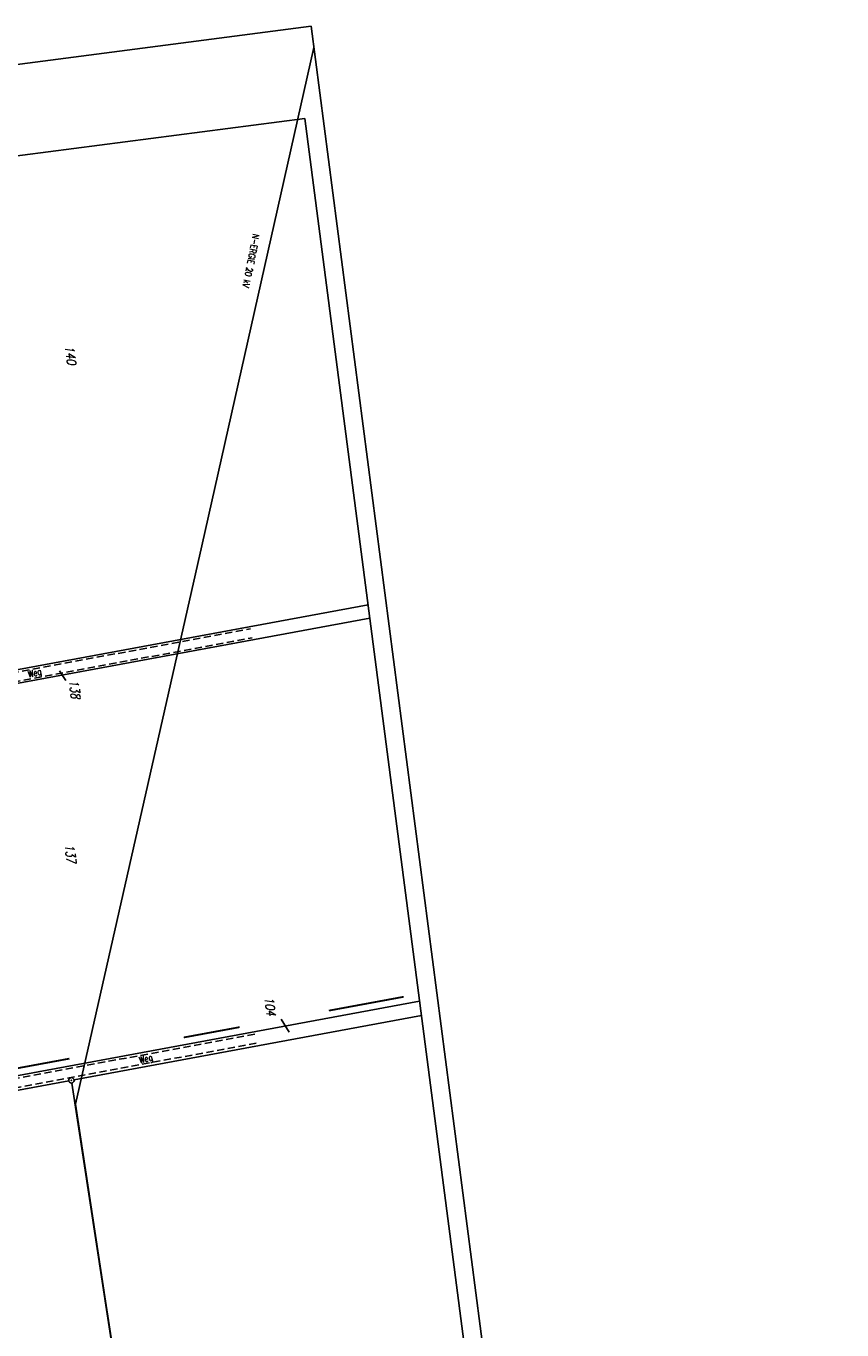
# Model space of a CAD drawing. Extents: x 446224 to 446791, y 446199 to 447379.
# Tile 113 of 113: x 446562 to 446787, y 447019 to 447379. Entities that reach past the tile are written whole.
import ezdxf

# ---------------------------------------------------------------- set-up
doc = ezdxf.new("R2010")
doc.units = 0
doc.header["$LTSCALE"] = 2
doc.header["$MEASUREMENT"] = 0
for name, pattern in [('AUSGEZOGEN', [0]), ('GEMARKBAB', [3.7, 2, -0.5, 0.1, -0.5, 0.1, -0.5]), ('GESTRICH-X2', [1.5, 1, -0.5])]:
    doc.linetypes.add(name, pattern=pattern)
doc.layers.get('0').update_dxf_attribs({"linetype": 'AUSGEZOGEN'})
for name, color, linetype in [('201-FLSTNR', 8, 'AUSGEZOGEN'), ('201-GEMARKGRZ', 7, 'GEMARKBAB'), ('201-GRENZL', 8, 'AUSGEZOGEN'), ('201GRENZP', 8, 'AUSGEZOGEN'), ('Planeinteilung', 250, 'CONTINUOUS'), ('RAHMEN', 7, 'AUSGEZOGEN'), ('STROMLTG', 4, 'AUSGEZOGEN'), ('WEG', 250, 'GESTRICH-X2')]:
    doc.layers.add(name, color=color, linetype=linetype)
doc.styles.add('ROMANS', font='romans.shx', dxfattribs={"width": 0.8})

# ---------------------------------------------------------------- blocks, each defined once
blk = doc.blocks.new('1135420')
for p in [(1135, 420), (0, 297)]:
    blk.add_line(p, (0, 420))
at = {"layer": 'RAHMEN'}
for p, q in [((950, 415), (25, 415)), ((25, 415), (25, 5))]:
    blk.add_line(p, q, dxfattribs=at)
blk = doc.blocks.new('GST')
at = {"color": 0}
blk.add_circle((0, 0), 0.75, dxfattribs=at)
blk.add_point((0, 0), dxfattribs=at)

msp = doc.modelspace()

# ---------------------------------------------------------------- linework, layer by layer
at = {"layer": '201-FLSTNR'}
for p, q in [((446571.21, 447201.13), (446572.92, 447198.47)), ((446632.31, 447105.09), (446634.53, 447101.54))]:
    msp.add_line(p, q, dxfattribs=at)
at = {"layer": '201-GEMARKGRZ', "const_width": 0.5, "flags": 128}
for points in [[(446645.5, 447107.45), (446666.18, 447111.27)], [(446605.46, 447100.05), (446620.9, 447102.9)], [(446553.73, 447090.49), (446573.93, 447094.22)]]:
    msp.add_lwpolyline(points, dxfattribs=at)
at = {"layer": '201-GRENZL'}
for p, q in [((446656.32, 447219.37), (446484.87, 447187.68)), ((446485.35, 447183.96), (446656.8, 447215.64)), ((446499.88, 447078.51), (446670.55, 447110.04)), ((446575.21, 447088.36), (446671.07, 447106.07)), ((446573.73, 447088.08), (446500.43, 447074.54)), ((446574.58, 447087.48), (446608.88, 446864.79))]:
    msp.add_line(p, q, dxfattribs=at)
at = {"layer": 'STROMLTG', "flags": 128}
msp.add_lwpolyline([(446641.36, 447372.99), (446610.49, 447235.64), (446575.64, 447081.62), (446583.84, 447027.39), (446596.68, 446944.88), (446608.61, 446866.5), (446618.79, 446802.15), (446628.3, 446739.69), (446638.53, 446670.99), (446650.11, 446597.35), (446661.4, 446526.06)], dxfattribs=at)
at = {"layer": 'WEG'}
for p, q in [((446484.14, 447186.91), (446623.89, 447212.7)), ((446484.6, 447184.45), (446624.35, 447210.24)), ((446499.19, 447077.61), (446625.99, 447101.13)), ((446499.64, 447075.16), (446626.44, 447098.67))]:
    msp.add_line(p, q, dxfattribs=at)

# ---------------------------------------------------------------- block references
at = {"layer": '201GRENZP', "rotation": 277.4163262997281}
msp.add_blockref('GST', (446574.47, 447088.22), dxfattribs=at)
at = {"layer": 'Planeinteilung', "linetype": 'Continuous', "rotation": 277.4163263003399}
msp.add_blockref('1135420', (446224.11, 447324.7), dxfattribs=at)

# ---------------------------------------------------------------- texts
at = {"layer": '201-FLSTNR', "style": 'ROMANS', "oblique": 15, "width": 0.8}
for s, p in [('140', (446572.65, 447290.63)), ('138', (446573.82, 447198.52)), ('137', (446572.63, 447153.19)), ('104', (446627.73, 447111.09))]:
    msp.add_text(s, height=2.5, rotation=277.4163, dxfattribs=at).set_placement(p)
at = {"layer": 'STROMLTG', "style": 'ROMANS', "width": 0.8}
msp.add_text('N-ERGIE 20 kV', height=1.8, rotation=258.9646, dxfattribs=at).set_placement((446624.58, 447321.7))
at = {"layer": 'WEG', "style": 'ROMANS', "width": 0.8}
for p in [(446562.71, 447199.28), (446593.37, 447092.9)]:
    msp.add_text('Weg', height=1.8, rotation=13.778, dxfattribs=at).set_placement(p)

doc.saveas('drawing.dxf')
